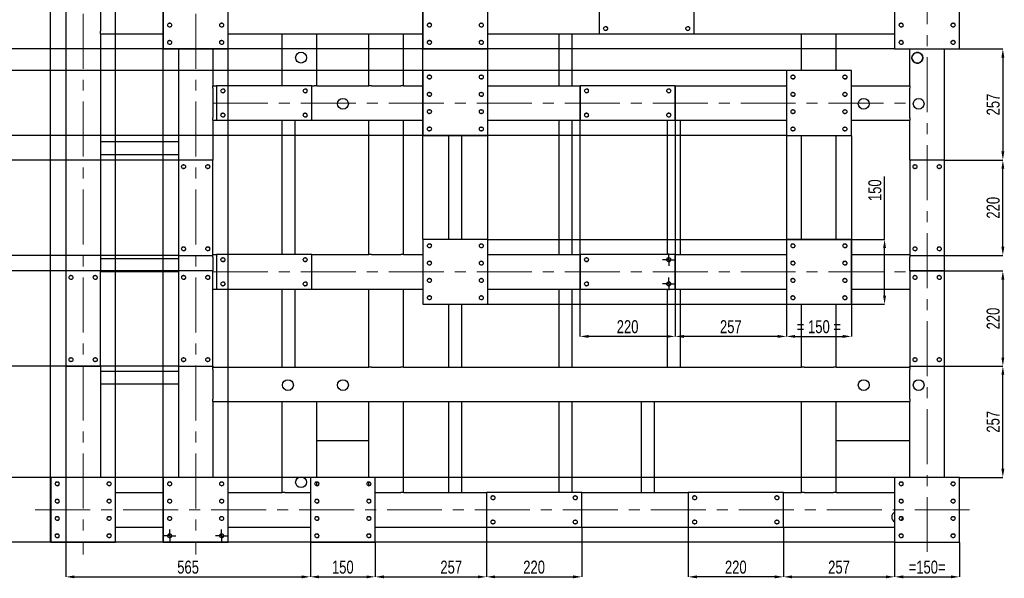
# Model space of a CAD drawing. Header units: millimetres. Extents: x 0 to 841, y 0 to 594.
# Tile 23 of 25: x 419 to 647, y 336 to 465. Entities that reach past the tile are written whole.
import ezdxf

# ---------------------------------------------------------------- set-up
doc = ezdxf.new("R2010")
doc.units = ezdxf.units.MM
doc.header["$PDSIZE"] = -1
doc.linetypes.add('CENTERX2', pattern=[20.32, 12.7, -2.54, 2.54, -2.54])
for name, color, linetype in [('COTES', 1, 'Continuous'), ('TRAIT-FINS', 9, 'Continuous'), ('TRAIT-MIXTES', 3, 'CENTERX2')]:
    doc.layers.add(name, color=color, linetype=linetype)
doc.layers.add('TRAIT-FORT', color=4, linetype='Continuous', lineweight=25)
doc.styles.add('SLDTEXTSTYLE0', font='TXT', dxfattribs={"width": 0.75})
doc.dimstyles.new('SLDDIMSTYLE2', dxfattribs={"dimtxt": 3, "dimasz": 2, "dimexe": 0, "dimexo": 0.0625, "dimgap": 0.75, "dimtad": 1, "dimdec": 0, "dimlfac": 10, "dimrnd": 1e-09, "dimzin": 12, "dimdsep": 46, "dimtxsty": 'SLDTEXTSTYLE0', "dimsah": 1, "dimcen": 0.09, "dimadec": 0, "dimazin": 3, "dimtfac": 1, "dimtdec": 0, "dimtofl": 0, "dimtmove": 0, "dimatfit": 3, "dimfxl": 1, "dimfrac": 2, "dimtolj": 1, "dimtzin": 12, "dimarcsym": 0})
doc.dimstyles.new('SLDDIMSTYLE3', dxfattribs={"dimtxt": 3, "dimasz": 2, "dimexe": 0, "dimexo": 0.0625, "dimgap": 0.75, "dimtad": 1, "dimdec": 0, "dimlfac": 10, "dimrnd": 1e-09, "dimzin": 12, "dimdsep": 46, "dimtxsty": 'SLDTEXTSTYLE0', "dimsah": 1, "dimcen": 0.09, "dimadec": 0, "dimazin": 3, "dimtfac": 1, "dimtdec": 0, "dimtmove": 0, "dimatfit": 0, "dimfxl": 1, "dimfrac": 2, "dimtolj": 1, "dimtzin": 12, "dimarcsym": 0})

# ---------------------------------------------------------------- blocks, each defined once
blk = doc.blocks.new('_D_5')
at = {"layer": 'COTES', "color": 0, "lineweight": -2, "transparency": 16777216}
for p, q in [((570.48, 402.97), (570.48, 392.1)), ((596.18, 399.47), (596.18, 392.1)), ((594.18, 392.1), (572.48, 392.1))]:
    blk.add_line(p, q, dxfattribs=at)
at = {"layer": 'COTES', "color": 0, "transparency": 16777216}
for points in [[(572.48, 392.44), (572.48, 391.77), (570.48, 392.1)], [(594.18, 392.44), (594.18, 391.77), (596.18, 392.1)]]:
    blk.add_solid(points, dxfattribs=at)
at = {"layer": 'Defpoints', "color": 0, "transparency": 16777216}
for p in [(570.48, 403.03), (596.18, 399.53), (570.48, 392.1)]:
    blk.add_point(p, dxfattribs=at)
at = {"layer": 'COTES', "color": 0, "transparency": 16777216, "insert": (583.33, 395.85), "char_height": 3, "attachment_point": 2, "style": 'SLDTEXTSTYLE0'}
blk.add_mtext('\\A1;257', dxfattribs=at)
blk = doc.blocks.new('_D_6')
at = {"layer": 'COTES', "color": 0, "lineweight": -2, "transparency": 16777216}
for p, q in [((526.88, 347.97), (526.88, 336.55)), ((548.88, 347.97), (548.88, 336.55)), ((528.88, 336.55), (546.88, 336.55))]:
    blk.add_line(p, q, dxfattribs=at)
at = {"layer": 'COTES', "color": 0, "transparency": 16777216}
for points in [[(528.88, 336.88), (528.88, 336.21), (526.88, 336.55)], [(546.88, 336.88), (546.88, 336.21), (548.88, 336.55)]]:
    blk.add_solid(points, dxfattribs=at)
at = {"layer": 'Defpoints', "color": 0, "transparency": 16777216}
for p in [(526.88, 348.03), (548.88, 348.03), (548.88, 336.55)]:
    blk.add_point(p, dxfattribs=at)
at = {"layer": 'COTES', "color": 0, "transparency": 16777216, "insert": (537.88, 340.3), "char_height": 3, "attachment_point": 2, "style": 'SLDTEXTSTYLE0'}
blk.add_mtext('\\A1;220', dxfattribs=at)
blk = doc.blocks.new('_D_7')
at = {"layer": 'COTES', "color": 0, "lineweight": -2, "transparency": 16777216}
for p, q in [((621.18, 344.47), (621.18, 336.55)), ((636.18, 344.47), (636.18, 336.55)), ((623.18, 336.55), (634.18, 336.55))]:
    blk.add_line(p, q, dxfattribs=at)
at = {"layer": 'COTES', "color": 0, "transparency": 16777216}
for points in [[(623.18, 336.88), (623.18, 336.21), (621.18, 336.55)], [(634.18, 336.88), (634.18, 336.21), (636.18, 336.55)]]:
    blk.add_solid(points, dxfattribs=at)
at = {"layer": 'Defpoints', "color": 0, "transparency": 16777216}
for p in [(621.18, 344.53), (636.18, 344.53), (636.18, 336.55)]:
    blk.add_point(p, dxfattribs=at)
at = {"layer": 'COTES', "color": 0, "transparency": 16777216, "insert": (628.68, 340.3), "char_height": 3, "attachment_point": 2, "style": 'SLDTEXTSTYLE0'}
blk.add_mtext('\\A1;=150=', dxfattribs=at)
blk = doc.blocks.new('_D_8')
at = {"layer": 'COTES', "color": 0, "lineweight": -2, "transparency": 16777216}
for p, q in [((595.48, 347.97), (595.48, 336.55)), ((621.18, 344.47), (621.18, 336.55)), ((597.48, 336.55), (619.18, 336.55))]:
    blk.add_line(p, q, dxfattribs=at)
at = {"layer": 'COTES', "color": 0, "transparency": 16777216}
for points in [[(597.48, 336.88), (597.48, 336.21), (595.48, 336.55)], [(619.18, 336.88), (619.18, 336.21), (621.18, 336.55)]]:
    blk.add_solid(points, dxfattribs=at)
at = {"layer": 'Defpoints', "color": 0, "transparency": 16777216}
for p in [(595.48, 348.03), (621.18, 344.53), (621.18, 336.55)]:
    blk.add_point(p, dxfattribs=at)
at = {"layer": 'COTES', "color": 0, "transparency": 16777216, "insert": (608.33, 340.3), "char_height": 3, "attachment_point": 2, "style": 'SLDTEXTSTYLE0'}
blk.add_mtext('\\A1;257', dxfattribs=at)
blk = doc.blocks.new('_D_9')
at = {"layer": 'COTES', "color": 0, "lineweight": -2, "transparency": 16777216}
for p, q in [((573.48, 347.97), (573.48, 336.55)), ((595.48, 347.97), (595.48, 336.55)), ((593.48, 336.55), (575.48, 336.55))]:
    blk.add_line(p, q, dxfattribs=at)
at = {"layer": 'COTES', "color": 0, "transparency": 16777216}
for points in [[(575.48, 336.88), (575.48, 336.21), (573.48, 336.55)], [(593.48, 336.88), (593.48, 336.21), (595.48, 336.55)]]:
    blk.add_solid(points, dxfattribs=at)
at = {"layer": 'Defpoints', "color": 0, "transparency": 16777216}
for p in [(573.48, 348.03), (595.48, 348.03), (573.48, 336.55)]:
    blk.add_point(p, dxfattribs=at)
at = {"layer": 'COTES', "color": 0, "transparency": 16777216, "insert": (584.48, 340.3), "char_height": 3, "attachment_point": 2, "style": 'SLDTEXTSTYLE0'}
blk.add_mtext('\\A1;220', dxfattribs=at)
blk = doc.blocks.new('_D_13')
at = {"layer": 'COTES', "color": 0, "lineweight": -2, "transparency": 16777216}
for p, q in [((621.12, 359.53), (416.18, 359.53)), ((416.18, 357.53), (416.18, 346.53)), ((621.12, 344.53), (416.18, 344.53))]:
    blk.add_line(p, q, dxfattribs=at)
at = {"layer": 'COTES', "color": 0, "transparency": 16777216}
for points in [[(415.85, 357.53), (416.52, 357.53), (416.18, 359.53)], [(415.85, 346.53), (416.52, 346.53), (416.18, 344.53)]]:
    blk.add_solid(points, dxfattribs=at)
at = {"layer": 'Defpoints', "color": 0, "transparency": 16777216}
for p in [(621.18, 359.53), (416.18, 344.53), (621.18, 344.53)]:
    blk.add_point(p, dxfattribs=at)
at = {"layer": 'COTES', "color": 0, "transparency": 16777216, "insert": (412.43, 352.03), "char_height": 3, "attachment_point": 2, "rotation": 90, "style": 'SLDTEXTSTYLE0'}
blk.add_mtext('\\A1;=150=', dxfattribs=at)
blk = doc.blocks.new('_D_14')
at = {"layer": 'COTES', "color": 0, "lineweight": -2, "transparency": 16777216}
for p, q in [((455.62, 407.23), (416.18, 407.23)), ((416.18, 405.23), (416.18, 387.23)), ((455.62, 385.23), (416.18, 385.23))]:
    blk.add_line(p, q, dxfattribs=at)
at = {"layer": 'COTES', "color": 0, "transparency": 16777216}
for points in [[(415.85, 405.23), (416.52, 405.23), (416.18, 407.23)], [(415.85, 387.23), (416.52, 387.23), (416.18, 385.23)]]:
    blk.add_solid(points, dxfattribs=at)
at = {"layer": 'Defpoints', "color": 0, "transparency": 16777216}
for p in [(455.68, 407.23), (416.18, 385.23), (455.68, 385.23)]:
    blk.add_point(p, dxfattribs=at)
at = {"layer": 'COTES', "color": 0, "transparency": 16777216, "insert": (412.43, 396.23), "char_height": 3, "attachment_point": 2, "rotation": 90, "style": 'SLDTEXTSTYLE0'}
blk.add_mtext('\\A1;220', dxfattribs=at)
blk = doc.blocks.new('_D_15')
at = {"layer": 'COTES', "color": 0, "lineweight": -2, "transparency": 16777216}
for p, q in [((455.62, 385.23), (416.18, 385.23)), ((416.18, 361.53), (416.18, 383.23)), ((452.12, 359.53), (416.18, 359.53))]:
    blk.add_line(p, q, dxfattribs=at)
at = {"layer": 'COTES', "color": 0, "transparency": 16777216}
for points in [[(415.85, 383.23), (416.52, 383.23), (416.18, 385.23)], [(415.85, 361.53), (416.52, 361.53), (416.18, 359.53)]]:
    blk.add_solid(points, dxfattribs=at)
at = {"layer": 'Defpoints', "color": 0, "transparency": 16777216}
for p in [(416.18, 385.23), (455.68, 385.23), (452.18, 359.53)]:
    blk.add_point(p, dxfattribs=at)
at = {"layer": 'COTES', "color": 0, "transparency": 16777216, "insert": (412.43, 372.38), "char_height": 3, "attachment_point": 2, "rotation": 90, "style": 'SLDTEXTSTYLE0'}
blk.add_mtext('\\A1;257', dxfattribs=at)
blk = doc.blocks.new('_D_16')
at = {"layer": 'COTES', "color": 0, "lineweight": -2, "transparency": 16777216}
for p, q in [((624.75, 407.23), (646.18, 407.23)), ((646.18, 405.23), (646.18, 387.23)), ((624.75, 385.23), (646.18, 385.23))]:
    blk.add_line(p, q, dxfattribs=at)
at = {"layer": 'COTES', "color": 0, "transparency": 16777216}
for points in [[(645.85, 405.23), (646.52, 405.23), (646.18, 407.23)], [(645.85, 387.23), (646.52, 387.23), (646.18, 385.23)]]:
    blk.add_solid(points, dxfattribs=at)
at = {"layer": 'Defpoints', "color": 0, "transparency": 16777216}
for p in [(624.68, 407.23), (624.68, 385.23), (646.18, 385.23)]:
    blk.add_point(p, dxfattribs=at)
at = {"layer": 'COTES', "color": 0, "transparency": 16777216, "insert": (642.43, 396.23), "char_height": 3, "attachment_point": 2, "rotation": 90, "style": 'SLDTEXTSTYLE0'}
blk.add_mtext('\\A1;220', dxfattribs=at)
blk = doc.blocks.new('_D_17')
at = {"layer": 'COTES', "color": 0, "lineweight": -2, "transparency": 16777216}
for p, q in [((632.75, 385.23), (646.18, 385.23)), ((646.18, 361.53), (646.18, 383.23)), ((636.25, 359.53), (646.18, 359.53))]:
    blk.add_line(p, q, dxfattribs=at)
at = {"layer": 'COTES', "color": 0, "transparency": 16777216}
for points in [[(645.85, 383.23), (646.52, 383.23), (646.18, 385.23)], [(645.85, 361.53), (646.52, 361.53), (646.18, 359.53)]]:
    blk.add_solid(points, dxfattribs=at)
at = {"layer": 'Defpoints', "color": 0, "transparency": 16777216}
for p in [(632.68, 385.23), (646.18, 385.23), (636.18, 359.53)]:
    blk.add_point(p, dxfattribs=at)
at = {"layer": 'COTES', "color": 0, "transparency": 16777216, "insert": (642.43, 372.38), "char_height": 3, "attachment_point": 2, "rotation": 90, "style": 'SLDTEXTSTYLE0'}
blk.add_mtext('\\A1;257', dxfattribs=at)
blk = doc.blocks.new('_D_21')
at = {"layer": 'COTES', "color": 0, "lineweight": -2, "transparency": 16777216}
for p, q in [((621.12, 473.53), (416.18, 473.53)), ((416.18, 471.53), (416.18, 460.53)), ((621.12, 458.53), (416.18, 458.53))]:
    blk.add_line(p, q, dxfattribs=at)
at = {"layer": 'COTES', "color": 0, "transparency": 16777216}
for points in [[(415.85, 471.53), (416.52, 471.53), (416.18, 473.53)], [(415.85, 460.53), (416.52, 460.53), (416.18, 458.53)]]:
    blk.add_solid(points, dxfattribs=at)
at = {"layer": 'Defpoints', "color": 0, "transparency": 16777216}
for p in [(621.18, 473.53), (416.18, 458.53), (621.18, 458.53)]:
    blk.add_point(p, dxfattribs=at)
at = {"layer": 'COTES', "color": 0, "transparency": 16777216, "insert": (412.43, 466.03), "char_height": 3, "attachment_point": 2, "rotation": 90, "style": 'SLDTEXTSTYLE0'}
blk.add_mtext('\\A1;=150=', dxfattribs=at)
blk = doc.blocks.new('_D_22')
at = {"layer": 'COTES', "color": 0, "lineweight": -2, "transparency": 16777216}
for p, q in [((596.12, 453.53), (416.18, 453.53)), ((416.18, 451.53), (416.18, 440.53)), ((596.12, 438.53), (416.18, 438.53))]:
    blk.add_line(p, q, dxfattribs=at)
at = {"layer": 'COTES', "color": 0, "transparency": 16777216}
for points in [[(415.85, 451.53), (416.52, 451.53), (416.18, 453.53)], [(415.85, 440.53), (416.52, 440.53), (416.18, 438.53)]]:
    blk.add_solid(points, dxfattribs=at)
at = {"layer": 'Defpoints', "color": 0, "transparency": 16777216}
for p in [(596.18, 453.53), (416.18, 438.53), (596.18, 438.53)]:
    blk.add_point(p, dxfattribs=at)
at = {"layer": 'COTES', "color": 0, "transparency": 16777216, "insert": (412.43, 446.03), "char_height": 3, "attachment_point": 2, "rotation": 90, "style": 'SLDTEXTSTYLE0'}
blk.add_mtext('\\A1;150', dxfattribs=at)
blk = doc.blocks.new('_D_23')
at = {"layer": 'COTES', "color": 0, "lineweight": -2, "transparency": 16777216}
for p, q in [((618.85, 414.53), (618.85, 429.07)), ((527.25, 414.53), (618.85, 414.53)), ((618.85, 401.53), (618.85, 412.53)), ((527.25, 399.53), (618.85, 399.53))]:
    blk.add_line(p, q, dxfattribs=at)
at = {"layer": 'COTES', "color": 0, "transparency": 16777216}
for points in [[(618.52, 412.53), (619.19, 412.53), (618.85, 414.53)], [(618.52, 401.53), (619.19, 401.53), (618.85, 399.53)]]:
    blk.add_solid(points, dxfattribs=at)
at = {"layer": 'Defpoints', "color": 0, "transparency": 16777216}
for p in [(527.18, 414.53), (618.85, 414.53), (527.18, 399.53)]:
    blk.add_point(p, dxfattribs=at)
at = {"layer": 'COTES', "color": 0, "transparency": 16777216, "insert": (615.1, 425.88), "char_height": 3, "attachment_point": 2, "rotation": 90, "style": 'SLDTEXTSTYLE0'}
blk.add_mtext('\\A1;150', dxfattribs=at)
blk = doc.blocks.new('_D_24')
at = {"layer": 'COTES', "color": 0, "lineweight": -2, "transparency": 16777216}
for p, q in [((636.25, 458.53), (646.18, 458.53)), ((646.18, 456.53), (646.18, 434.83)), ((632.75, 432.83), (646.18, 432.83))]:
    blk.add_line(p, q, dxfattribs=at)
at = {"layer": 'COTES', "color": 0, "transparency": 16777216}
for points in [[(645.85, 456.53), (646.52, 456.53), (646.18, 458.53)], [(645.85, 434.83), (646.52, 434.83), (646.18, 432.83)]]:
    blk.add_solid(points, dxfattribs=at)
at = {"layer": 'Defpoints', "color": 0, "transparency": 16777216}
for p in [(636.18, 458.53), (632.68, 432.83), (646.18, 432.83)]:
    blk.add_point(p, dxfattribs=at)
at = {"layer": 'COTES', "color": 0, "transparency": 16777216, "insert": (642.43, 445.68), "char_height": 3, "attachment_point": 2, "rotation": 90, "style": 'SLDTEXTSTYLE0'}
blk.add_mtext('\\A1;257', dxfattribs=at)
blk = doc.blocks.new('_D_25')
at = {"layer": 'COTES', "color": 0, "lineweight": -2, "transparency": 16777216}
for p, q in [((452.18, 344.6), (452.18, 551.8)), ((454.18, 551.8), (465.18, 551.8)), ((467.18, 344.6), (467.18, 551.8))]:
    blk.add_line(p, q, dxfattribs=at)
at = {"layer": 'COTES', "color": 0, "transparency": 16777216}
for points in [[(454.18, 552.14), (454.18, 551.47), (452.18, 551.8)], [(465.18, 552.14), (465.18, 551.47), (467.18, 551.8)]]:
    blk.add_solid(points, dxfattribs=at)
at = {"layer": 'Defpoints', "color": 0, "transparency": 16777216}
for p in [(467.18, 551.8), (452.18, 344.53), (467.18, 344.53)]:
    blk.add_point(p, dxfattribs=at)
at = {"layer": 'COTES', "color": 0, "transparency": 16777216, "insert": (459.68, 555.55), "char_height": 3, "attachment_point": 2, "style": 'SLDTEXTSTYLE0'}
blk.add_mtext('\\A1;=150=', dxfattribs=at)
blk = doc.blocks.new('_D_26')
at = {"layer": 'COTES', "color": 0, "lineweight": -2, "transparency": 16777216}
for p, q in [((426.18, 344.6), (426.18, 551.8)), ((428.18, 551.8), (439.18, 551.8)), ((441.18, 344.6), (441.18, 551.8))]:
    blk.add_line(p, q, dxfattribs=at)
at = {"layer": 'COTES', "color": 0, "transparency": 16777216}
for points in [[(428.18, 552.14), (428.18, 551.47), (426.18, 551.8)], [(439.18, 552.14), (439.18, 551.47), (441.18, 551.8)]]:
    blk.add_solid(points, dxfattribs=at)
at = {"layer": 'Defpoints', "color": 0, "transparency": 16777216}
for p in [(441.18, 551.8), (426.18, 344.53), (441.18, 344.53)]:
    blk.add_point(p, dxfattribs=at)
at = {"layer": 'COTES', "color": 0, "transparency": 16777216, "insert": (433.68, 555.55), "char_height": 3, "attachment_point": 2, "style": 'SLDTEXTSTYLE0'}
blk.add_mtext('\\A1;=150=', dxfattribs=at)
blk = doc.blocks.new('_D_27')
at = {"layer": 'COTES', "color": 0, "lineweight": -2, "transparency": 16777216}
for p, q in [((486.18, 344.47), (486.18, 336.55)), ((501.18, 344.47), (501.18, 336.55)), ((488.18, 336.55), (499.18, 336.55))]:
    blk.add_line(p, q, dxfattribs=at)
at = {"layer": 'COTES', "color": 0, "transparency": 16777216}
for points in [[(488.18, 336.88), (488.18, 336.21), (486.18, 336.55)], [(499.18, 336.88), (499.18, 336.21), (501.18, 336.55)]]:
    blk.add_solid(points, dxfattribs=at)
at = {"layer": 'Defpoints', "color": 0, "transparency": 16777216}
for p in [(486.18, 344.53), (501.18, 344.53), (501.18, 336.55)]:
    blk.add_point(p, dxfattribs=at)
at = {"layer": 'COTES', "color": 0, "transparency": 16777216, "insert": (493.68, 340.3), "char_height": 3, "attachment_point": 2, "style": 'SLDTEXTSTYLE0'}
blk.add_mtext('\\A1;150', dxfattribs=at)
blk = doc.blocks.new('_D_28')
at = {"layer": 'COTES', "color": 0, "lineweight": -2, "transparency": 16777216}
for p, q in [((429.68, 385.17), (429.68, 336.55)), ((486.18, 344.47), (486.18, 336.55)), ((431.68, 336.55), (484.18, 336.55))]:
    blk.add_line(p, q, dxfattribs=at)
at = {"layer": 'COTES', "color": 0, "transparency": 16777216}
for points in [[(431.68, 336.88), (431.68, 336.21), (429.68, 336.55)], [(484.18, 336.88), (484.18, 336.21), (486.18, 336.55)]]:
    blk.add_solid(points, dxfattribs=at)
at = {"layer": 'Defpoints', "color": 0, "transparency": 16777216}
for p in [(429.68, 385.23), (486.18, 344.53), (486.18, 336.55)]:
    blk.add_point(p, dxfattribs=at)
at = {"layer": 'COTES', "color": 0, "transparency": 16777216, "insert": (457.93, 340.3), "char_height": 3, "attachment_point": 2, "style": 'SLDTEXTSTYLE0'}
blk.add_mtext('\\A1;565', dxfattribs=at)
blk = doc.blocks.new('_D_29')
at = {"layer": 'COTES', "color": 0, "lineweight": -2, "transparency": 16777216}
for p, q in [((512.18, 414.6), (512.18, 558.18)), ((525.18, 558.18), (514.18, 558.18)), ((527.18, 414.6), (527.18, 558.18))]:
    blk.add_line(p, q, dxfattribs=at)
at = {"layer": 'COTES', "color": 0, "transparency": 16777216}
for points in [[(514.18, 558.51), (514.18, 557.85), (512.18, 558.18)], [(525.18, 558.51), (525.18, 557.85), (527.18, 558.18)]]:
    blk.add_solid(points, dxfattribs=at)
at = {"layer": 'Defpoints', "color": 0, "transparency": 16777216}
for p in [(512.18, 558.18), (512.18, 414.53), (527.18, 414.53)]:
    blk.add_point(p, dxfattribs=at)
at = {"layer": 'COTES', "color": 0, "transparency": 16777216, "insert": (519.68, 561.93), "char_height": 3, "attachment_point": 2, "style": 'SLDTEXTSTYLE0'}
blk.add_mtext('\\A1;150', dxfattribs=at)
blk = doc.blocks.new('_D_30')
at = {"layer": 'COTES', "color": 0, "lineweight": -2, "transparency": 16777216}
for p, q in [((596.18, 438.47), (596.18, 392.1)), ((611.18, 438.47), (611.18, 392.1)), ((598.18, 392.1), (609.18, 392.1))]:
    blk.add_line(p, q, dxfattribs=at)
at = {"layer": 'COTES', "color": 0, "transparency": 16777216}
for points in [[(598.18, 392.44), (598.18, 391.77), (596.18, 392.1)], [(609.18, 392.44), (609.18, 391.77), (611.18, 392.1)]]:
    blk.add_solid(points, dxfattribs=at)
at = {"layer": 'Defpoints', "color": 0, "transparency": 16777216}
for p in [(596.18, 438.53), (611.18, 438.53), (611.18, 392.1)]:
    blk.add_point(p, dxfattribs=at)
at = {"layer": 'COTES', "color": 0, "transparency": 16777216, "insert": (603.68, 395.85), "char_height": 3, "attachment_point": 2, "style": 'SLDTEXTSTYLE0'}
blk.add_mtext('\\A1;= 150 =', dxfattribs=at)
blk = doc.blocks.new('_D_31')
at = {"layer": 'COTES', "color": 0, "lineweight": -2, "transparency": 16777216}
for p, q in [((548.48, 449.97), (548.48, 392.1)), ((570.48, 449.97), (570.48, 392.1)), ((568.48, 392.1), (550.48, 392.1))]:
    blk.add_line(p, q, dxfattribs=at)
at = {"layer": 'COTES', "color": 0, "transparency": 16777216}
for points in [[(550.48, 392.44), (550.48, 391.77), (548.48, 392.1)], [(568.48, 392.44), (568.48, 391.77), (570.48, 392.1)]]:
    blk.add_solid(points, dxfattribs=at)
at = {"layer": 'Defpoints', "color": 0, "transparency": 16777216}
for p in [(548.48, 450.03), (570.48, 450.03), (548.48, 392.1)]:
    blk.add_point(p, dxfattribs=at)
at = {"layer": 'COTES', "color": 0, "transparency": 16777216, "insert": (559.48, 395.85), "char_height": 3, "attachment_point": 2, "style": 'SLDTEXTSTYLE0'}
blk.add_mtext('\\A1;220', dxfattribs=at)
blk = doc.blocks.new('_D_32')
at = {"layer": 'COTES', "color": 0, "lineweight": -2, "transparency": 16777216}
for p, q in [((452.12, 458.53), (407.55, 458.53)), ((407.55, 456.53), (407.55, 434.83)), ((455.62, 432.83), (407.55, 432.83))]:
    blk.add_line(p, q, dxfattribs=at)
at = {"layer": 'COTES', "color": 0, "transparency": 16777216}
for points in [[(407.21, 456.53), (407.88, 456.53), (407.55, 458.53)], [(407.21, 434.83), (407.88, 434.83), (407.55, 432.83)]]:
    blk.add_solid(points, dxfattribs=at)
at = {"layer": 'Defpoints', "color": 0, "transparency": 16777216}
for p in [(452.18, 458.53), (407.55, 432.83), (455.68, 432.83)]:
    blk.add_point(p, dxfattribs=at)
at = {"layer": 'COTES', "color": 0, "transparency": 16777216, "insert": (403.8, 445.68), "char_height": 3, "attachment_point": 2, "rotation": 90, "style": 'SLDTEXTSTYLE0'}
blk.add_mtext('\\A1;257', dxfattribs=at)
blk = doc.blocks.new('_D_33')
at = {"layer": 'COTES', "color": 0, "lineweight": -2, "transparency": 16777216}
for p, q in [((455.62, 432.83), (407.55, 432.83)), ((407.55, 430.83), (407.55, 412.83)), ((455.62, 410.83), (407.55, 410.83))]:
    blk.add_line(p, q, dxfattribs=at)
at = {"layer": 'COTES', "color": 0, "transparency": 16777216}
for points in [[(407.21, 430.83), (407.88, 430.83), (407.55, 432.83)], [(407.21, 412.83), (407.88, 412.83), (407.55, 410.83)]]:
    blk.add_solid(points, dxfattribs=at)
at = {"layer": 'Defpoints', "color": 0, "transparency": 16777216}
for p in [(455.68, 432.83), (407.55, 410.83), (455.68, 410.83)]:
    blk.add_point(p, dxfattribs=at)
at = {"layer": 'COTES', "color": 0, "transparency": 16777216, "insert": (403.8, 421.83), "char_height": 3, "attachment_point": 2, "rotation": 90, "style": 'SLDTEXTSTYLE0'}
blk.add_mtext('\\A1;220', dxfattribs=at)
blk = doc.blocks.new('_D_34')
at = {"layer": 'COTES', "color": 0, "lineweight": -2, "transparency": 16777216}
for p, q in [((632.75, 432.83), (646.18, 432.83)), ((646.18, 412.83), (646.18, 430.83)), ((632.75, 410.83), (646.18, 410.83))]:
    blk.add_line(p, q, dxfattribs=at)
at = {"layer": 'COTES', "color": 0, "transparency": 16777216}
for points in [[(645.85, 430.83), (646.52, 430.83), (646.18, 432.83)], [(645.85, 412.83), (646.52, 412.83), (646.18, 410.83)]]:
    blk.add_solid(points, dxfattribs=at)
at = {"layer": 'Defpoints', "color": 0, "transparency": 16777216}
for p in [(632.68, 432.83), (646.18, 432.83), (632.68, 410.83)]:
    blk.add_point(p, dxfattribs=at)
at = {"layer": 'COTES', "color": 0, "transparency": 16777216, "insert": (642.43, 421.83), "char_height": 3, "attachment_point": 2, "rotation": 90, "style": 'SLDTEXTSTYLE0'}
blk.add_mtext('\\A1;220', dxfattribs=at)
blk = doc.blocks.new('_D_35')
at = {"layer": 'COTES', "color": 0, "lineweight": -2, "transparency": 16777216}
for p, q in [((526.88, 347.97), (526.88, 336.55)), ((501.18, 344.47), (501.18, 336.55)), ((503.18, 336.55), (524.88, 336.55))]:
    blk.add_line(p, q, dxfattribs=at)
at = {"layer": 'COTES', "color": 0, "transparency": 16777216}
for points in [[(503.18, 336.88), (503.18, 336.21), (501.18, 336.55)], [(524.88, 336.88), (524.88, 336.21), (526.88, 336.55)]]:
    blk.add_solid(points, dxfattribs=at)
at = {"layer": 'Defpoints', "color": 0, "transparency": 16777216}
for p in [(526.88, 348.03), (501.18, 344.53), (526.88, 336.55)]:
    blk.add_point(p, dxfattribs=at)
at = {"layer": 'COTES', "color": 0, "transparency": 16777216, "insert": (518.73, 340.3), "char_height": 3, "attachment_point": 2, "style": 'SLDTEXTSTYLE0'}
blk.add_mtext('\\A1;257', dxfattribs=at)
blk = doc.blocks.new('SW_CENTERMARKSYMBOL_0')
at = {"layer": 'TRAIT-MIXTES', "color": 0}
for p, q in [((-1, 0), (-1.45, 0)), ((0, 0), (-1, 0)), ((0, 1), (0, 1.45)), ((0, 0), (0, 1)), ((0, 0), (0, -1)), ((0, 0), (1, 0)), ((1, 0), (1.45, 0)), ((0, -1), (0, -1.45))]:
    blk.add_line(p, q, dxfattribs=at)
blk = doc.blocks.new('SW_CENTERMARKSYMBOL_1')
at = {"layer": 'TRAIT-MIXTES', "color": 0}
for p, q in [((-1, 0), (-1.45, 0)), ((0, 0), (-1, 0)), ((0, 1), (0, 1.45)), ((0, 0), (0, 1)), ((0, 0), (0, -1)), ((0, 0), (1, 0)), ((1, 0), (1.45, 0)), ((0, -1), (0, -1.45))]:
    blk.add_line(p, q, dxfattribs=at)
blk = doc.blocks.new('SW_CENTERMARKSYMBOL_2')
at = {"layer": 'TRAIT-MIXTES', "color": 0}
for p, q in [((-1, 0), (-1.45, 0)), ((0, 0), (-1, 0)), ((0, 1), (0, 1.45)), ((0, 0), (0, 1)), ((0, 0), (0, -1)), ((0, 0), (1, 0)), ((1, 0), (1.45, 0)), ((0, -1), (0, -1.45))]:
    blk.add_line(p, q, dxfattribs=at)
blk = doc.blocks.new('SW_CENTERMARKSYMBOL_3')
at = {"layer": 'TRAIT-MIXTES', "color": 0}
for p, q in [((-1, 0), (-1.45, 0)), ((0, 0), (-1, 0)), ((0, 1), (0, 1.45)), ((0, 0), (0, 1)), ((0, 0), (0, -1)), ((0, 0), (1, 0)), ((1, 0), (1.45, 0)), ((0, -1), (0, -1.45))]:
    blk.add_line(p, q, dxfattribs=at)

msp = doc.modelspace()

# ---------------------------------------------------------------- linework, layer by layer
at = {"layer": 'TRAIT-FINS', "lineweight": 18}
for centre in [(453.685, 464.033), (465.685, 464.033), (513.685, 464.033), (525.685, 464.033), (622.685, 464.033), (634.685, 464.033), (554.385, 463.233), (573.385, 463.233), (453.685, 460.033), (465.685, 460.033), (513.685, 460.033), (525.685, 460.033), (622.685, 460.033), (634.685, 460.033), (513.685, 452.033), (525.685, 452.033), (597.685, 452.033), (609.685, 452.033), (465.985, 448.833), (484.985, 448.833), (513.685, 448.033), (525.685, 448.033), (549.985, 448.833), (568.985, 448.833), (597.685, 448.033), (609.685, 448.033), (465.985, 443.233), (484.985, 443.233), (513.685, 444.033), (525.685, 444.033), (549.985, 443.233), (568.985, 443.233), (597.685, 444.033), (609.685, 444.033), (513.685, 440.033), (525.685, 440.033), (597.685, 440.033), (609.685, 440.033), (456.885, 431.333), (462.485, 431.333), (625.885, 431.333), (631.485, 431.333), (456.885, 412.333), (462.485, 412.333), (513.685, 413.033), (525.685, 413.033), (597.685, 413.033), (609.685, 413.033), (625.885, 412.333), (631.485, 412.333), (465.985, 409.833), (484.985, 409.833), (513.685, 409.033), (525.685, 409.033), (549.985, 409.833), (568.985, 409.833), (597.685, 409.033), (609.685, 409.033), (430.885, 405.733), (436.485, 405.733), (456.885, 405.733), (462.485, 405.733), (513.685, 405.033), (525.685, 405.033), (597.685, 405.033), (609.685, 405.033), (625.885, 405.733), (631.485, 405.733), (465.985, 404.233), (484.985, 404.233), (549.985, 404.233), (568.985, 404.233), (513.685, 401.033), (525.685, 401.033), (597.685, 401.033), (609.685, 401.033), (430.885, 386.733), (436.485, 386.733), (456.885, 386.733), (462.485, 386.733), (625.885, 386.733), (631.485, 386.733), (427.685, 358.033), (439.685, 358.033), (453.685, 358.033), (465.685, 358.033), (487.685, 358.033), (499.685, 358.033), (622.685, 358.033), (634.685, 358.033), (528.385, 354.833), (547.385, 354.833), (574.985, 354.833), (593.985, 354.833), (427.685, 354.033), (439.685, 354.033), (453.685, 354.033), (465.685, 354.033), (487.685, 354.033), (499.685, 354.033), (622.685, 354.033), (634.685, 354.033), (427.685, 350.033), (439.685, 350.033), (453.685, 350.033), (465.685, 350.033), (487.685, 350.033), (499.685, 350.033), (622.685, 350.033), (634.685, 350.033), (528.385, 349.233), (547.385, 349.233), (574.985, 349.233), (593.985, 349.233), (427.685, 346.033), (439.685, 346.033), (453.685, 346.033), (465.685, 346.033), (487.685, 346.033), (499.685, 346.033), (622.685, 346.033), (634.685, 346.033)]:
    msp.add_arc(centre, 0.5, 255, 195, dxfattribs=at)
at = {"layer": 'TRAIT-FORT', "lineweight": 25}
for p, q in [((429.685, 481.833), (429.685, 407.233)), ((452.185, 473.533), (452.185, 458.533)), ((467.185, 458.533), (467.185, 473.533)), ((512.185, 473.533), (512.185, 458.533)), ((527.185, 458.533), (527.185, 473.533)), ((621.185, 473.533), (621.185, 458.533)), ((636.185, 458.533), (636.185, 473.533)), ((437.685, 469.433), (437.685, 462.633)), ((552.885, 470.033), (552.885, 462.033)), ((574.885, 462.033), (574.885, 470.033)), ((437.685, 462.033), (437.685, 462.633)), ((437.685, 462.033), (452.185, 462.033)), ((437.685, 462.033), (437.685, 407.233)), ((467.185, 462.033), (479.685, 462.033)), ((479.685, 450.033), (479.685, 462.033)), ((479.685, 462.033), (480.285, 462.033)), ((480.285, 462.033), (487.085, 462.033)), ((487.085, 462.033), (487.685, 462.033)), ((487.685, 462.033), (499.685, 462.033)), ((487.685, 450.033), (487.685, 462.033)), ((499.685, 450.033), (499.685, 462.033)), ((499.685, 462.033), (500.285, 462.033)), ((500.285, 462.033), (507.085, 462.033)), ((507.085, 462.033), (507.685, 462.033)), ((507.685, 462.033), (512.185, 462.033)), ((507.685, 450.033), (507.685, 462.033)), ((527.185, 462.033), (552.885, 462.033)), ((543.685, 450.033), (543.685, 462.033)), ((546.685, 450.033), (546.685, 462.033)), ((552.885, 462.033), (574.885, 462.033)), ((574.885, 462.033), (599.685, 462.033)), ((599.685, 453.533), (599.685, 462.033)), ((599.685, 462.033), (600.285, 462.033)), ((600.285, 462.033), (607.085, 462.033)), ((607.085, 462.033), (607.685, 462.033)), ((607.685, 462.033), (621.185, 462.033)), ((607.685, 453.533), (607.685, 462.033)), ((452.185, 458.533), (467.185, 458.533)), ((455.685, 458.533), (455.685, 432.833)), ((463.685, 458.533), (463.685, 450.033)), ((512.185, 458.533), (527.185, 458.533)), ((621.185, 458.533), (636.185, 458.533)), ((624.685, 450.033), (624.685, 458.533)), ((632.685, 432.833), (632.685, 458.533)), ((527.185, 453.533), (512.185, 453.533)), ((512.185, 453.533), (512.185, 438.533)), ((527.185, 438.533), (527.185, 453.533)), ((611.185, 453.533), (596.185, 453.533)), ((596.185, 453.533), (596.185, 438.533)), ((611.185, 438.533), (611.185, 453.533)), ((463.685, 449.433), (463.685, 450.033)), ((463.685, 450.033), (464.485, 450.033)), ((463.685, 449.433), (463.685, 442.633)), ((464.485, 450.033), (464.485, 442.033)), ((486.485, 450.033), (464.485, 450.033)), ((486.485, 442.033), (486.485, 450.033)), ((486.485, 450.033), (487.085, 450.033)), ((487.685, 450.033), (487.085, 450.033)), ((487.685, 450.033), (499.685, 450.033)), ((500.285, 450.033), (499.685, 450.033)), ((500.285, 450.033), (507.085, 450.033)), ((507.685, 450.033), (507.085, 450.033)), ((507.685, 450.033), (512.185, 450.033)), ((527.185, 450.033), (548.485, 450.033)), ((570.485, 450.033), (548.485, 450.033)), ((548.485, 450.033), (548.485, 442.033)), ((570.485, 450.033), (596.185, 450.033)), ((570.485, 442.033), (570.485, 450.033)), ((611.185, 450.033), (624.685, 450.033)), ((624.685, 450.033), (624.685, 449.433)), ((624.685, 442.633), (624.685, 449.433)), ((463.685, 442.033), (463.685, 442.633)), ((463.685, 442.033), (463.685, 432.833)), ((463.685, 442.033), (464.485, 442.033)), ((464.485, 442.033), (486.485, 442.033)), ((479.685, 411.033), (479.685, 442.033)), ((482.685, 411.033), (482.685, 442.033)), ((486.485, 442.033), (499.685, 442.033)), ((499.685, 411.033), (499.685, 442.033)), ((499.685, 442.033), (500.285, 442.033)), ((500.285, 442.033), (507.085, 442.033)), ((507.085, 442.033), (507.685, 442.033)), ((507.685, 442.033), (512.185, 442.033)), ((507.685, 411.033), (507.685, 442.033)), ((527.185, 442.033), (548.485, 442.033)), ((543.685, 411.033), (543.685, 442.033)), ((546.685, 411.033), (546.685, 442.033)), ((548.485, 442.033), (570.485, 442.033)), ((568.685, 411.033), (568.685, 442.033)), ((570.485, 442.033), (596.185, 442.033)), ((571.685, 411.033), (571.685, 442.033)), ((611.185, 442.033), (624.685, 442.033)), ((624.685, 442.633), (624.685, 442.033)), ((624.685, 432.833), (624.685, 442.033)), ((455.685, 437.033), (437.685, 437.033)), ((512.185, 438.533), (527.185, 438.533)), ((518.185, 414.533), (518.185, 438.533)), ((521.185, 414.533), (521.185, 438.533)), ((596.185, 438.533), (611.185, 438.533)), ((599.685, 414.533), (599.685, 438.533)), ((607.685, 414.533), (607.685, 438.533)), ((455.685, 434.033), (437.685, 434.033)), ((455.685, 432.833), (455.685, 410.833)), ((463.685, 432.833), (455.685, 432.833)), ((463.685, 410.833), (463.685, 432.833)), ((624.685, 432.833), (624.685, 410.833)), ((632.685, 432.833), (624.685, 432.833)), ((632.685, 410.833), (632.685, 432.833)), ((527.185, 414.533), (512.185, 414.533)), ((512.185, 414.533), (512.185, 399.533)), ((527.185, 399.533), (527.185, 414.533)), ((611.185, 414.533), (596.185, 414.533)), ((596.185, 414.533), (596.185, 399.533)), ((611.185, 399.533), (611.185, 414.533)), ((455.685, 410.033), (437.685, 410.033)), ((455.685, 410.833), (455.685, 407.233)), ((455.685, 410.833), (463.685, 410.833)), ((463.685, 411.033), (464.485, 411.033)), ((463.685, 410.433), (463.685, 410.833)), ((463.685, 410.433), (463.685, 407.233)), ((486.485, 411.033), (464.485, 411.033)), ((464.485, 411.033), (464.485, 403.033)), ((486.485, 411.033), (499.685, 411.033)), ((486.485, 403.033), (486.485, 411.033)), ((500.285, 411.033), (499.685, 411.033)), ((500.285, 411.033), (507.085, 411.033)), ((507.685, 411.033), (507.085, 411.033)), ((507.685, 411.033), (512.185, 411.033)), ((527.185, 411.033), (548.485, 411.033)), ((570.485, 411.033), (548.485, 411.033)), ((548.485, 411.033), (548.485, 403.033)), ((570.485, 411.033), (596.185, 411.033)), ((570.485, 403.033), (570.485, 411.033)), ((611.185, 411.033), (624.685, 411.033)), ((624.685, 410.833), (624.685, 410.433)), ((624.685, 410.833), (632.685, 410.833)), ((624.685, 407.233), (624.685, 410.433)), ((632.685, 407.233), (632.685, 410.833)), ((429.685, 407.233), (429.685, 385.233)), ((437.685, 407.233), (429.685, 407.233)), ((437.685, 385.233), (437.685, 407.233)), ((463.685, 407.233), (455.685, 407.233)), ((455.685, 407.233), (455.685, 385.233)), ((463.685, 385.233), (463.685, 407.233)), ((632.685, 407.233), (624.685, 407.233)), ((624.685, 407.233), (624.685, 385.233)), ((632.685, 385.233), (632.685, 407.233)), ((455.685, 407.033), (437.685, 407.033)), ((463.685, 403.033), (464.485, 403.033)), ((464.485, 403.033), (486.485, 403.033)), ((479.685, 385.033), (479.685, 403.033)), ((482.685, 385.033), (482.685, 403.033)), ((486.485, 403.033), (499.685, 403.033)), ((499.685, 385.033), (499.685, 403.033)), ((499.685, 403.033), (500.285, 403.033)), ((500.285, 403.033), (507.085, 403.033)), ((507.085, 403.033), (507.685, 403.033)), ((507.685, 403.033), (512.185, 403.033)), ((507.685, 385.033), (507.685, 403.033)), ((527.185, 403.033), (548.485, 403.033)), ((543.685, 385.033), (543.685, 403.033)), ((546.685, 385.033), (546.685, 403.033)), ((548.485, 403.033), (570.485, 403.033)), ((568.685, 385.033), (568.685, 403.033)), ((570.485, 403.033), (596.185, 403.033)), ((571.685, 385.033), (571.685, 403.033)), ((611.185, 403.033), (624.685, 403.033)), ((512.185, 399.533), (527.185, 399.533)), ((518.185, 385.033), (518.185, 399.533)), ((521.185, 385.033), (521.185, 399.533)), ((596.185, 399.533), (611.185, 399.533)), ((599.685, 385.033), (599.685, 399.533)), ((607.685, 385.033), (607.685, 399.533)), ((429.685, 385.233), (429.685, 359.533)), ((429.685, 385.233), (437.685, 385.233)), ((437.685, 385.233), (437.685, 359.533)), ((455.685, 385.233), (455.685, 359.533)), ((455.685, 385.233), (463.685, 385.233)), ((463.685, 385.233), (463.685, 385.033)), ((463.685, 384.433), (463.685, 385.033)), ((463.685, 385.033), (499.685, 385.033)), ((500.285, 385.033), (499.685, 385.033)), ((500.285, 385.033), (507.085, 385.033)), ((507.685, 385.033), (507.085, 385.033)), ((507.685, 385.033), (599.685, 385.033)), ((600.285, 385.033), (599.685, 385.033)), ((600.285, 385.033), (607.085, 385.033)), ((607.685, 385.033), (607.085, 385.033)), ((607.685, 385.033), (624.685, 385.033)), ((624.685, 385.033), (624.685, 385.233)), ((624.685, 385.233), (632.685, 385.233)), ((624.685, 385.033), (624.685, 384.433)), ((632.685, 359.533), (632.685, 385.233)), ((455.685, 384.033), (437.685, 384.033)), ((463.685, 384.433), (463.685, 377.633)), ((624.685, 377.633), (624.685, 384.433)), ((455.685, 381.033), (437.685, 381.033)), ((463.685, 377.033), (463.685, 377.633)), ((463.685, 377.033), (463.685, 359.533)), ((463.685, 377.033), (479.685, 377.033)), ((479.685, 356.033), (479.685, 377.033)), ((479.685, 377.033), (480.285, 377.033)), ((480.285, 377.033), (487.085, 377.033)), ((487.085, 377.033), (487.685, 377.033)), ((487.685, 377.033), (499.685, 377.033)), ((487.685, 359.533), (487.685, 377.033)), ((499.685, 359.533), (499.685, 377.033)), ((499.685, 377.033), (500.285, 377.033)), ((500.285, 377.033), (507.085, 377.033)), ((507.085, 377.033), (507.685, 377.033)), ((507.685, 377.033), (599.685, 377.033)), ((507.685, 356.033), (507.685, 377.033)), ((518.185, 356.033), (518.185, 377.033)), ((521.185, 356.033), (521.185, 377.033)), ((543.685, 356.033), (543.685, 377.033)), ((546.685, 356.033), (546.685, 377.033)), ((562.685, 356.033), (562.685, 377.033)), ((565.685, 356.033), (565.685, 377.033)), ((599.685, 356.033), (599.685, 377.033)), ((599.685, 377.033), (600.285, 377.033)), ((600.285, 377.033), (607.085, 377.033)), ((607.085, 377.033), (607.685, 377.033)), ((607.685, 377.033), (624.685, 377.033)), ((607.685, 356.033), (607.685, 377.033)), ((624.685, 377.633), (624.685, 377.033)), ((624.685, 359.533), (624.685, 377.033)), ((487.685, 368.033), (499.685, 368.033)), ((607.685, 368.033), (624.685, 368.033)), ((441.185, 359.533), (426.185, 359.533)), ((426.185, 359.533), (426.185, 344.533)), ((441.185, 344.533), (441.185, 359.533)), ((467.185, 359.533), (452.185, 359.533)), ((452.185, 359.533), (452.185, 344.533)), ((467.185, 344.533), (467.185, 359.533)), ((501.185, 359.533), (486.185, 359.533)), ((486.185, 359.533), (486.185, 344.533)), ((501.185, 344.533), (501.185, 359.533)), ((636.185, 359.533), (621.185, 359.533)), ((621.185, 359.533), (621.185, 344.533)), ((636.185, 344.533), (636.185, 359.533)), ((487.685, 357.583), (487.685, 358.483)), ((499.685, 357.583), (499.685, 358.483)), ((441.185, 356.033), (452.185, 356.033)), ((467.185, 356.033), (479.685, 356.033)), ((480.285, 356.033), (479.685, 356.033)), ((480.285, 356.033), (486.185, 356.033)), ((501.185, 356.033), (507.085, 356.033)), ((507.685, 356.033), (507.085, 356.033)), ((507.685, 356.033), (526.885, 356.033)), ((548.885, 356.033), (526.885, 356.033)), ((526.885, 356.033), (526.885, 348.033)), ((548.885, 356.033), (573.485, 356.033)), ((548.885, 348.033), (548.885, 356.033)), ((595.485, 356.033), (573.485, 356.033)), ((573.485, 356.033), (573.485, 348.033)), ((595.485, 356.033), (599.685, 356.033)), ((595.485, 348.033), (595.485, 356.033)), ((600.285, 356.033), (599.685, 356.033)), ((600.285, 356.033), (607.085, 356.033)), ((607.685, 356.033), (607.085, 356.033)), ((607.685, 356.033), (621.185, 356.033)), ((441.185, 348.033), (452.185, 348.033)), ((467.185, 348.033), (486.185, 348.033)), ((501.185, 348.033), (526.885, 348.033)), ((526.885, 348.033), (548.885, 348.033)), ((548.885, 348.033), (573.485, 348.033)), ((573.485, 348.033), (595.485, 348.033)), ((595.485, 348.033), (621.185, 348.033)), ((426.185, 344.533), (441.185, 344.533)), ((452.185, 344.533), (467.185, 344.533)), ((486.185, 344.533), (501.185, 344.533)), ((621.185, 344.533), (636.185, 344.533))]:
    msp.add_line(p, q, dxfattribs=at)
for centre, radius in [((453.685, 464.033), 0.45), ((465.685, 464.033), 0.45), ((513.685, 464.033), 0.45), ((525.685, 464.033), 0.45), ((622.685, 464.033), 0.45), ((634.685, 464.033), 0.45), ((554.385, 463.233), 0.45), ((573.385, 463.233), 0.45), ((453.685, 460.033), 0.45), ((465.685, 460.033), 0.45), ((513.685, 460.033), 0.45), ((525.685, 460.033), 0.45), ((622.685, 460.033), 0.45), ((634.685, 460.033), 0.45), ((484.025, 456.514), 1.25), ((626.429, 456.474), 1.25), ((513.685, 452.033), 0.45), ((525.685, 452.033), 0.45), ((597.685, 452.033), 0.45), ((609.685, 452.033), 0.45), ((465.985, 448.833), 0.45), ((484.985, 448.833), 0.45), ((513.685, 448.033), 0.45), ((525.685, 448.033), 0.45), ((549.985, 448.833), 0.45), ((568.985, 448.833), 0.45), ((597.685, 448.033), 0.45), ((609.685, 448.033), 0.45), ((493.709, 445.854), 1.25), ((614.029, 445.854), 1.25), ((626.729, 445.854), 1.25), ((465.985, 443.233), 0.45), ((484.985, 443.233), 0.45), ((513.685, 444.033), 0.45), ((525.685, 444.033), 0.45), ((549.985, 443.233), 0.45), ((568.985, 443.233), 0.45), ((597.685, 444.033), 0.45), ((609.685, 444.033), 0.45), ((513.685, 440.033), 0.45), ((525.685, 440.033), 0.45), ((597.685, 440.033), 0.45), ((609.685, 440.033), 0.45), ((456.885, 431.333), 0.45), ((462.485, 431.333), 0.45), ((625.885, 431.333), 0.45), ((631.485, 431.333), 0.45), ((456.885, 412.333), 0.45), ((462.485, 412.333), 0.45), ((513.685, 413.033), 0.45), ((525.685, 413.033), 0.45), ((597.685, 413.033), 0.45), ((609.685, 413.033), 0.45), ((625.885, 412.333), 0.45), ((631.485, 412.333), 0.45), ((465.985, 409.833), 0.45), ((484.985, 409.833), 0.45), ((549.985, 409.833), 0.45), ((568.985, 409.833), 0.45), ((513.685, 409.033), 0.45), ((525.685, 409.033), 0.45), ((597.685, 409.033), 0.45), ((609.685, 409.033), 0.45), ((430.885, 405.733), 0.45), ((436.485, 405.733), 0.45), ((456.885, 405.733), 0.45), ((462.485, 405.733), 0.45), ((513.685, 405.033), 0.45), ((525.685, 405.033), 0.45), ((597.685, 405.033), 0.45), ((609.685, 405.033), 0.45), ((625.885, 405.733), 0.45), ((631.485, 405.733), 0.45), ((465.985, 404.233), 0.45), ((484.985, 404.233), 0.45), ((549.985, 404.233), 0.45), ((568.985, 404.233), 0.45), ((513.685, 401.033), 0.45), ((525.685, 401.033), 0.45), ((597.685, 401.033), 0.45), ((609.685, 401.033), 0.45), ((430.885, 386.733), 0.45), ((436.485, 386.733), 0.45), ((456.885, 386.733), 0.45), ((462.485, 386.733), 0.45), ((625.885, 386.733), 0.45), ((631.485, 386.733), 0.45), ((481.009, 380.854), 1.25), ((493.709, 380.854), 1.25), ((614.029, 380.854), 1.25), ((626.729, 380.854), 1.25), ((484.025, 358.414), 1.25), ((427.685, 358.033), 0.45), ((439.685, 358.033), 0.45), ((453.685, 358.033), 0.45), ((465.685, 358.033), 0.45), ((487.685, 358.033), 0.45), ((499.685, 358.033), 0.45), ((622.685, 358.033), 0.45), ((634.685, 358.033), 0.45), ((528.385, 354.833), 0.45), ((547.385, 354.833), 0.45), ((574.985, 354.833), 0.45), ((593.985, 354.833), 0.45), ((427.685, 354.033), 0.45), ((439.685, 354.033), 0.45), ((453.685, 354.033), 0.45), ((465.685, 354.033), 0.45), ((487.685, 354.033), 0.45), ((499.685, 354.033), 0.45), ((622.685, 354.033), 0.45), ((634.685, 354.033), 0.45), ((427.685, 350.033), 0.45), ((439.685, 350.033), 0.45), ((453.685, 350.033), 0.45), ((465.685, 350.033), 0.45), ((487.685, 350.033), 0.45), ((499.685, 350.033), 0.45), ((622.685, 350.033), 0.45), ((634.685, 350.033), 0.45), ((528.385, 349.233), 0.45), ((547.385, 349.233), 0.45), ((574.985, 349.233), 0.45), ((593.985, 349.233), 0.45), ((427.685, 346.033), 0.45), ((439.685, 346.033), 0.45), ((453.685, 346.033), 0.45), ((465.685, 346.033), 0.45), ((487.685, 346.033), 0.45), ((499.685, 346.033), 0.45), ((622.685, 346.033), 0.45), ((634.685, 346.033), 0.45)]:
    msp.add_circle(centre, radius, dxfattribs=at)
for centre, start, end in [((626.429, 456.474), 203.77968, 156.22032), ((621.769, 350.354), 117.84122, 242.15878), ((621.769, 350.354), 321.78501, 359.31483)]:
    msp.add_arc(centre, 1.25, start, end, dxfattribs=at)
msp.add_open_spline([(625.285, 455.97), (625.25, 456.05), (625.223, 456.132), (625.197, 456.258), (625.19, 456.301), (625.181, 456.387), (625.179, 456.431), (625.179, 456.56), (625.187, 456.646), (625.214, 456.773), (625.225, 456.815), (625.252, 456.898), (625.267, 456.939), (625.285, 456.978)], degree=3, knots=[0, 0, 0, 0, 0.25, 0.25, 0.375, 0.375, 0.5, 0.5, 0.75, 0.75, 0.875, 0.875, 1, 1, 1, 1], dxfattribs=at)
at = {"layer": 'TRAIT-MIXTES', "lineweight": 18}
for p, q in [((433.685, 547.945), (433.685, 341.687)), ((459.685, 547.945), (459.685, 341.687)), ((628.685, 342.299), (628.685, 547.945)), ((463.685, 446.033), (624.685, 446.033)), ((463.685, 407.033), (624.685, 407.033)), ((422.611, 352.033), (638.49, 352.033))]:
    msp.add_line(p, q, dxfattribs=at)

# ---------------------------------------------------------------- block references
at = {"layer": 'TRAIT-MIXTES'}
for name, p in [('SW_CENTERMARKSYMBOL_3', (568.985, 409.833)), ('SW_CENTERMARKSYMBOL_2', (568.985, 404.233)), ('SW_CENTERMARKSYMBOL_1', (453.685, 346.033)), ('SW_CENTERMARKSYMBOL_0', (465.685, 346.033))]:
    msp.add_blockref(name, p, dxfattribs=at)

# ---------------------------------------------------------------- dimensions: what is measured, and where the dimension line sits
at = {"layer": 'COTES'}
for base, p1, p2, picture, middle in [((512.185, 558.18), (527.185, 414.533), (512.185, 414.533), '_D_29', (519.685, 558.18)), ((548.485, 392.103), (570.485, 450.033), (548.485, 450.033), '_D_31', (559.485, 392.103)), ((570.485, 392.103), (596.185, 399.533), (570.485, 403.033), '_D_5', (583.335, 392.103)), ((486.185, 336.547), (429.685, 385.233), (486.185, 344.533), '_D_28', (457.935, 336.547)), ((526.885, 336.547), (501.185, 344.533), (526.885, 348.033), '_D_35', (518.728, 336.547)), ((548.885, 336.547), (526.885, 348.033), (548.885, 348.033), '_D_6', (537.885, 336.547)), ((573.485, 336.547), (595.485, 348.033), (573.485, 348.033), '_D_9', (584.485, 336.547)), ((621.185, 336.547), (595.485, 348.033), (621.185, 344.533), '_D_8', (608.335, 336.547)), ((501.185, 336.547), (486.185, 344.533), (501.185, 344.533), '_D_27', (493.685, 336.547))]:
    dim = msp.add_linear_dim(base=base, p1=p1, p2=p2, dimstyle='SLDDIMSTYLE2', dxfattribs=at)
    dim.commit()
    dim.dimension.update_dxf_attribs({"geometry": picture, "text_midpoint": middle, "dimtype": 160})
for base, p1, p2, text, dimstyle, picture, middle in [((441.185, 551.804), (426.185, 344.533), (441.185, 344.533), '=<>=', 'SLDDIMSTYLE2', '_D_26', (433.685, 551.804)), ((467.185, 551.804), (452.185, 344.533), (467.185, 344.533), '=<>=', 'SLDDIMSTYLE2', '_D_25', (459.685, 551.804)), ((611.185, 392.103), (596.185, 438.533), (611.185, 438.533), '= <> =', 'SLDDIMSTYLE3', '_D_30', (603.685, 392.103)), ((636.185, 336.547), (621.185, 344.533), (636.185, 344.533), '=<>=', 'SLDDIMSTYLE2', '_D_7', (628.685, 336.547))]:
    dim = msp.add_linear_dim(base=base, p1=p1, p2=p2, text=text, dimstyle=dimstyle, dxfattribs=at)
    dim.commit()
    dim.dimension.update_dxf_attribs({"geometry": picture, "text_midpoint": middle, "dimtype": 160})
for base, p1, p2, picture, middle in [((416.185, 458.533), (621.185, 473.533), (621.185, 458.533), '_D_21', (416.185, 466.033)), ((416.185, 344.533), (621.185, 359.533), (621.185, 344.533), '_D_13', (416.185, 352.033))]:
    dim = msp.add_linear_dim(base=base, p1=p1, p2=p2, angle=90, text='=<>=', dimstyle='SLDDIMSTYLE2', dxfattribs=at)
    dim.commit()
    dim.dimension.update_dxf_attribs({"geometry": picture, "text_midpoint": middle, "dimtype": 160})
for base, p1, p2, picture, middle in [((407.545, 432.833), (452.185, 458.533), (455.685, 432.833), '_D_32', (407.545, 445.683)), ((646.185, 432.833), (636.185, 458.533), (632.685, 432.833), '_D_24', (646.185, 445.683)), ((416.185, 438.533), (596.185, 453.533), (596.185, 438.533), '_D_22', (416.185, 446.033)), ((407.545, 410.833), (455.685, 432.833), (455.685, 410.833), '_D_33', (407.545, 421.833)), ((646.185, 432.833), (632.685, 410.833), (632.685, 432.833), '_D_34', (646.185, 421.833)), ((618.854, 414.533), (527.185, 399.533), (527.185, 414.533), '_D_23', (618.854, 425.885)), ((416.185, 385.233), (455.685, 407.233), (455.685, 385.233), '_D_14', (416.185, 396.233)), ((646.185, 385.233), (624.685, 407.233), (624.685, 385.233), '_D_16', (646.185, 396.233)), ((416.185, 385.233), (452.185, 359.533), (455.685, 385.233), '_D_15', (416.185, 372.383)), ((646.185, 385.233), (636.185, 359.533), (632.685, 385.233), '_D_17', (646.185, 372.383))]:
    dim = msp.add_linear_dim(base=base, p1=p1, p2=p2, angle=90, dimstyle='SLDDIMSTYLE2', dxfattribs=at)
    dim.commit()
    dim.dimension.update_dxf_attribs({"geometry": picture, "text_midpoint": middle, "dimtype": 160})

doc.saveas('drawing.dxf')
